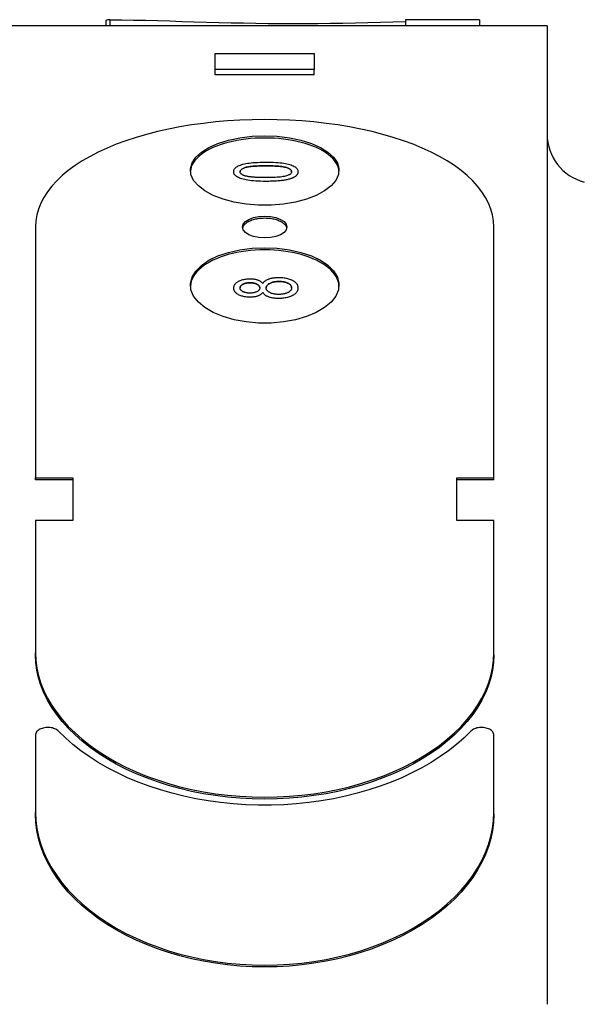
# Model space of a CAD drawing. Header units: millimetres. Extents: x 232 to 500, y 63 to 444.
# Tile 10 of 11: x 459 to 481, y 287 to 326. Entities that reach past the tile are written whole.
import ezdxf

# ---------------------------------------------------------------- set-up
doc = ezdxf.new("R2010")
doc.units = ezdxf.units.MM
doc.layers.add('Detail', color=2, linetype='Continuous')

msp = doc.modelspace()

# ---------------------------------------------------------------- linework, layer by layer
at = {"layer": 'Detail'}
for p, q in [((462.119, 326.339), (462.119, 326.121)), ((462.275, 326.369), (462.275, 326.121)), ((474.207, 326.369), (474.207, 326.121)), ((477.197, 326.359), (477.197, 326.121)), ((479.925, 326.121), (457.425, 326.121)), ((479.925, 326.121), (479.925, 325.245)), ((479.925, 325.245), (479.925, 321.681)), ((466.525, 325.007), (470.525, 325.007)), ((466.525, 324.365), (466.525, 325.007)), ((470.525, 325.007), (470.525, 324.365)), ((470.525, 324.365), (466.525, 324.365)), ((466.525, 324.139), (466.525, 324.365)), ((470.525, 324.139), (470.525, 324.365)), ((470.525, 324.139), (466.525, 324.139)), ((479.925, 320.539), (479.925, 289.948)), ((467.276, 320.232), (467.276, 320.232)), ((469.869, 320.232), (469.869, 320.232)), ((459.275, 318.001), (459.275, 307.874)), ((477.775, 307.874), (477.775, 318.001)), ((467.276, 315.538), (467.276, 315.538)), ((468.448, 315.363), (468.448, 315.363)), ((469.869, 315.541), (469.869, 315.541)), ((459.275, 307.874), (460.775, 307.874)), ((459.275, 307.792), (459.275, 307.874)), ((460.775, 307.792), (459.275, 307.792)), ((460.775, 307.874), (460.775, 306.159)), ((476.275, 306.159), (476.275, 307.874)), ((476.275, 307.874), (477.775, 307.874)), ((477.775, 307.792), (476.275, 307.792)), ((477.775, 307.792), (477.775, 307.874)), ((460.775, 306.159), (459.275, 306.159)), ((459.275, 306.159), (459.275, 300.804)), ((477.775, 306.159), (476.275, 306.159)), ((477.775, 300.804), (477.775, 306.159)), ((459.275, 300.725), (459.275, 300.804)), ((477.775, 300.725), (477.775, 300.804)), ((459.275, 297.483), (459.275, 294.367)), ((477.775, 294.367), (477.775, 297.483)), ((459.275, 294.291), (459.275, 294.367)), ((477.775, 294.291), (477.775, 294.367)), ((479.925, 288.265), (479.925, 286.622))]:
    msp.add_line(p, q, dxfattribs=at)
at = {"layer": 'Detail', "flags": 128}
for points in [[(462.275, 326.369), (462.753, 326.364), (463.234, 326.355), (463.718, 326.344), (464.205, 326.331), (464.695, 326.317), (465.186, 326.302), (465.68, 326.287), (466.175, 326.273), (466.672, 326.259), (467.17, 326.247), (467.669, 326.236), (468.169, 326.227), (468.669, 326.22), (469.169, 326.215), (469.668, 326.213), (470.169, 326.215), (470.671, 326.219), (471.175, 326.225), (471.68, 326.234), (472.186, 326.245), (472.692, 326.258), (473.198, 326.272), (473.703, 326.287), (474.207, 326.302)], [(477.775, 318.001), (477.762, 318.245), (477.721, 318.487), (477.653, 318.727), (477.559, 318.963), (477.438, 319.196), (477.291, 319.424), (477.118, 319.648), (476.92, 319.865), (476.698, 320.077), (476.451, 320.281), (476.181, 320.479), (475.889, 320.668), (475.575, 320.849), (475.241, 321.022), (474.887, 321.185), (474.514, 321.339), (474.123, 321.482), (473.716, 321.616), (473.294, 321.739), (472.858, 321.851), (472.409, 321.952), (471.949, 322.041), (471.479, 322.119), (471, 322.185), (470.514, 322.24), (470.022, 322.282), (469.525, 322.313), (469.026, 322.331), (468.525, 322.337), (468.025, 322.331), (467.525, 322.313), (467.029, 322.282), (466.537, 322.24), (466.051, 322.185), (465.572, 322.119), (465.102, 322.041), (464.641, 321.952), (464.193, 321.851), (463.756, 321.739), (463.334, 321.616), (462.927, 321.482), (462.537, 321.339), (462.164, 321.185), (461.81, 321.022), (461.475, 320.849), (461.161, 320.668), (460.869, 320.479), (460.599, 320.281), (460.353, 320.077), (460.13, 319.865), (459.932, 319.648), (459.76, 319.424), (459.612, 319.196), (459.492, 318.963), (459.397, 318.727), (459.33, 318.487), (459.289, 318.245), (459.275, 318.001)], [(468.525, 321.592), (468.333, 321.589), (468.142, 321.581), (467.952, 321.567), (467.764, 321.548), (467.58, 321.523), (467.399, 321.492), (467.223, 321.457), (467.053, 321.416), (466.888, 321.37), (466.73, 321.32), (466.58, 321.265), (466.438, 321.206), (466.304, 321.142), (466.179, 321.075), (466.064, 321.004), (465.959, 320.93), (465.865, 320.852), (465.782, 320.772), (465.709, 320.689), (465.649, 320.605), (465.6, 320.518), (465.564, 320.43), (465.539, 320.341), (465.527, 320.252)], [(468.525, 321.681), (469.033, 321.662), (469.525, 321.603), (469.989, 321.507), (470.41, 321.377), (470.778, 321.215), (471.08, 321.027), (471.309, 320.817), (471.458, 320.591), (471.523, 320.356), (471.501, 320.117), (471.394, 319.884), (471.204, 319.66), (470.938, 319.455), (470.602, 319.273), (470.206, 319.12), (469.762, 319.001), (469.282, 318.919), (468.781, 318.878), (468.272, 318.878), (467.771, 318.919), (467.291, 319), (466.847, 319.119), (466.45, 319.272), (466.114, 319.454), (465.847, 319.659), (465.657, 319.882), (465.55, 320.116), (465.528, 320.355), (465.592, 320.59), (465.741, 320.816), (465.969, 321.026), (466.271, 321.214), (466.639, 321.377), (467.062, 321.507), (467.526, 321.603), (468.018, 321.662), (468.525, 321.681)], [(471.524, 320.252), (471.512, 320.341), (471.487, 320.43), (471.45, 320.518), (471.402, 320.605), (471.341, 320.689), (471.269, 320.772), (471.186, 320.852), (471.091, 320.93), (470.986, 321.004), (470.871, 321.075), (470.747, 321.142), (470.613, 321.206), (470.471, 321.265), (470.32, 321.32), (470.162, 321.37), (469.998, 321.416), (469.827, 321.457), (469.652, 321.492), (469.471, 321.523), (469.287, 321.548), (469.099, 321.567), (468.909, 321.581), (468.718, 321.589), (468.525, 321.592)], [(479.925, 321.681), (479.925, 321.655), (479.926, 321.629), (479.926, 321.602), (479.926, 321.576), (479.926, 321.549), (479.927, 321.521), (479.927, 321.493), (479.928, 321.465), (479.928, 321.436), (479.929, 321.406), (479.929, 321.376), (479.93, 321.344), (479.93, 321.312), (479.93, 321.279), (479.931, 321.245), (479.931, 321.21), (479.931, 321.175), (479.931, 321.139), (479.93, 321.105), (479.93, 321.072), (479.93, 321.039), (479.929, 321.007), (479.929, 320.976), (479.929, 320.945)], [(479.927, 320.945), (479.926, 320.928), (479.926, 320.911), (479.926, 320.894), (479.926, 320.877), (479.925, 320.86), (479.925, 320.844), (479.925, 320.827), (479.925, 320.81), (479.925, 320.793), (479.924, 320.776), (479.924, 320.759), (479.924, 320.742), (479.924, 320.725), (479.924, 320.708), (479.924, 320.691), (479.924, 320.674), (479.924, 320.657), (479.923, 320.64), (479.923, 320.623), (479.923, 320.606), (479.923, 320.589), (479.923, 320.572), (479.923, 320.555), (479.923, 320.538)], [(467.276, 320.232), (467.279, 320.263), (467.285, 320.293), (467.297, 320.322), (467.313, 320.349), (467.333, 320.375), (467.359, 320.4), (467.388, 320.423), (467.422, 320.445), (467.459, 320.465), (467.501, 320.484), (467.546, 320.502), (467.596, 320.518), (467.649, 320.533), (467.707, 320.547), (467.768, 320.56), (467.832, 320.571), (467.901, 320.582), (467.973, 320.591), (468.052, 320.599), (468.139, 320.606), (468.235, 320.611), (468.339, 320.615), (468.452, 320.617), (468.573, 320.618)], [(468.573, 320.468), (468.472, 320.468), (468.376, 320.466), (468.286, 320.464), (468.202, 320.46), (468.124, 320.456), (468.052, 320.451), (467.985, 320.445), (467.924, 320.438), (467.87, 320.43), (467.821, 320.421), (467.777, 320.411), (467.74, 320.4), (467.707, 320.388), (467.677, 320.376), (467.65, 320.364), (467.626, 320.351), (467.604, 320.337), (467.585, 320.324), (467.57, 320.309), (467.557, 320.294), (467.547, 320.279), (467.54, 320.263), (467.535, 320.247), (467.534, 320.231)], [(467.534, 320.231), (467.535, 320.247), (467.54, 320.263), (467.547, 320.279), (467.557, 320.294), (467.57, 320.309), (467.585, 320.324), (467.604, 320.338), (467.625, 320.351), (467.65, 320.364), (467.677, 320.376), (467.707, 320.388), (467.74, 320.4), (467.777, 320.411), (467.82, 320.421), (467.869, 320.43), (467.924, 320.438), (467.985, 320.445), (468.051, 320.451), (468.124, 320.456), (468.202, 320.461), (468.286, 320.464), (468.376, 320.466), (468.472, 320.468), (468.573, 320.468)], [(468.573, 320.618), (468.683, 320.617), (468.786, 320.615), (468.885, 320.612), (468.978, 320.607), (469.065, 320.601), (469.147, 320.594), (469.224, 320.585), (469.296, 320.575), (469.362, 320.563), (469.425, 320.551), (469.484, 320.537), (469.539, 320.522), (469.59, 320.505), (469.637, 320.487), (469.68, 320.468), (469.72, 320.447), (469.754, 320.425), (469.785, 320.402), (469.81, 320.377), (469.831, 320.351), (469.848, 320.323), (469.859, 320.294), (469.866, 320.264), (469.869, 320.232)], [(469.613, 320.232), (469.612, 320.249), (469.607, 320.265), (469.6, 320.28), (469.59, 320.295), (469.577, 320.31), (469.561, 320.324), (469.543, 320.338), (469.521, 320.351), (469.497, 320.364), (469.469, 320.376), (469.439, 320.388), (469.406, 320.4), (469.368, 320.411), (469.325, 320.421), (469.276, 320.43), (469.221, 320.438), (469.161, 320.445), (469.094, 320.451), (469.022, 320.456), (468.944, 320.46), (468.86, 320.464), (468.77, 320.466), (468.675, 320.468), (468.573, 320.468)], [(468.573, 320.468), (468.675, 320.468), (468.77, 320.466), (468.86, 320.464), (468.944, 320.461), (469.022, 320.456), (469.094, 320.451), (469.161, 320.445), (469.221, 320.438), (469.276, 320.43), (469.325, 320.421), (469.368, 320.411), (469.406, 320.4), (469.439, 320.388), (469.469, 320.376), (469.497, 320.364), (469.521, 320.351), (469.543, 320.338), (469.561, 320.324), (469.577, 320.31), (469.59, 320.295), (469.6, 320.28), (469.607, 320.265), (469.612, 320.249), (469.613, 320.232)], [(468.573, 319.843), (468.463, 319.844), (468.359, 319.846), (468.26, 319.85), (468.166, 319.854), (468.078, 319.86), (467.996, 319.868), (467.919, 319.877), (467.847, 319.887), (467.781, 319.899), (467.718, 319.912), (467.659, 319.926), (467.604, 319.941), (467.553, 319.958), (467.506, 319.976), (467.463, 319.996), (467.424, 320.016), (467.39, 320.038), (467.36, 320.062), (467.334, 320.087), (467.313, 320.113), (467.297, 320.141), (467.286, 320.17), (467.279, 320.2), (467.276, 320.232)], [(468.573, 319.843), (468.463, 319.844), (468.359, 319.846), (468.26, 319.849), (468.166, 319.854), (468.078, 319.86), (467.996, 319.868), (467.919, 319.877), (467.847, 319.887), (467.781, 319.899), (467.718, 319.912), (467.659, 319.926), (467.604, 319.941), (467.553, 319.958), (467.506, 319.976), (467.463, 319.996), (467.424, 320.016), (467.39, 320.038), (467.36, 320.062), (467.334, 320.087), (467.313, 320.113), (467.297, 320.141), (467.286, 320.17), (467.279, 320.2), (467.276, 320.232)], [(467.716, 320.07), (467.701, 320.075), (467.687, 320.08), (467.673, 320.086), (467.66, 320.091), (467.648, 320.097), (467.636, 320.103), (467.625, 320.108), (467.615, 320.115), (467.605, 320.121), (467.596, 320.127), (467.587, 320.134), (467.579, 320.14), (467.572, 320.147), (467.565, 320.154), (467.559, 320.161), (467.554, 320.168), (467.549, 320.175), (467.545, 320.183), (467.542, 320.19), (467.539, 320.198), (467.537, 320.206), (467.535, 320.214), (467.534, 320.222), (467.534, 320.231)], [(468.573, 319.995), (468.522, 319.995), (468.472, 319.995), (468.423, 319.996), (468.376, 319.997), (468.33, 319.998), (468.285, 319.999), (468.242, 320.001), (468.2, 320.003), (468.16, 320.005), (468.121, 320.008), (468.083, 320.01), (468.046, 320.013), (468.011, 320.017), (467.978, 320.02), (467.945, 320.024), (467.914, 320.028), (467.885, 320.032), (467.857, 320.037), (467.83, 320.042), (467.804, 320.047), (467.78, 320.052), (467.757, 320.058), (467.736, 320.064), (467.716, 320.07)], [(469.613, 320.232), (469.612, 320.216), (469.607, 320.2), (469.6, 320.184), (469.59, 320.169), (469.577, 320.154), (469.562, 320.14), (469.543, 320.126), (469.521, 320.113), (469.497, 320.1), (469.47, 320.087), (469.44, 320.075), (469.407, 320.063), (469.37, 320.052), (469.326, 320.042), (469.277, 320.033), (469.223, 320.025), (469.162, 320.018), (469.095, 320.012), (469.023, 320.007), (468.945, 320.002), (468.861, 319.999), (468.771, 319.996), (468.675, 319.995), (468.573, 319.995)], [(469.869, 320.232), (469.868, 320.218), (469.867, 320.204), (469.865, 320.19), (469.861, 320.177), (469.857, 320.164), (469.852, 320.151), (469.846, 320.138), (469.84, 320.126), (469.832, 320.114), (469.823, 320.102), (469.814, 320.09), (469.803, 320.079), (469.792, 320.068), (469.78, 320.057), (469.767, 320.046), (469.752, 320.036), (469.737, 320.025), (469.722, 320.016), (469.705, 320.006), (469.687, 319.997), (469.669, 319.988), (469.649, 319.979), (469.629, 319.97), (469.607, 319.962)], [(469.869, 320.232), (469.868, 320.218), (469.867, 320.204), (469.865, 320.19), (469.861, 320.177), (469.857, 320.164), (469.852, 320.151), (469.846, 320.138), (469.84, 320.126), (469.832, 320.114), (469.823, 320.102), (469.814, 320.09), (469.803, 320.079), (469.792, 320.067), (469.78, 320.057), (469.767, 320.046), (469.752, 320.036), (469.737, 320.025), (469.722, 320.016), (469.705, 320.006), (469.687, 319.997), (469.669, 319.987), (469.649, 319.979), (469.629, 319.97), (469.607, 319.962)], [(469.607, 319.962), (469.58, 319.952), (469.551, 319.943), (469.521, 319.934), (469.49, 319.926), (469.457, 319.918), (469.423, 319.91), (469.387, 319.903), (469.35, 319.896), (469.312, 319.89), (469.272, 319.884), (469.231, 319.878), (469.189, 319.873), (469.145, 319.868), (469.1, 319.864), (469.054, 319.86), (469.006, 319.857), (468.957, 319.853), (468.906, 319.851), (468.854, 319.849), (468.801, 319.847), (468.746, 319.845), (468.69, 319.844), (468.632, 319.844), (468.573, 319.843)], [(469.607, 319.962), (469.58, 319.952), (469.551, 319.943), (469.521, 319.934), (469.49, 319.926), (469.457, 319.918), (469.423, 319.91), (469.387, 319.903), (469.35, 319.896), (469.312, 319.89), (469.272, 319.884), (469.231, 319.878), (469.189, 319.873), (469.145, 319.868), (469.1, 319.864), (469.054, 319.86), (469.006, 319.856), (468.957, 319.853), (468.906, 319.851), (468.854, 319.848), (468.801, 319.847), (468.746, 319.845), (468.69, 319.844), (468.632, 319.844), (468.573, 319.843)], [(468.525, 318.438), (468.758, 318.423), (468.975, 318.38), (469.162, 318.31), (469.305, 318.22), (469.395, 318.114), (469.425, 318.001), (469.395, 317.887), (469.305, 317.781), (469.162, 317.689), (468.976, 317.619), (468.759, 317.575), (468.526, 317.56), (468.293, 317.575), (468.076, 317.619), (467.889, 317.689), (467.746, 317.78), (467.656, 317.886), (467.625, 318), (467.656, 318.114), (467.745, 318.22), (467.888, 318.31), (468.075, 318.38), (468.292, 318.423), (468.525, 318.438)], [(468.525, 318.351), (468.47, 318.35), (468.415, 318.348), (468.361, 318.343), (468.307, 318.338), (468.254, 318.33), (468.202, 318.322), (468.151, 318.311), (468.101, 318.299), (468.054, 318.286), (468.007, 318.271), (467.963, 318.255), (467.921, 318.238), (467.882, 318.219), (467.844, 318.2), (467.81, 318.179), (467.777, 318.157), (467.748, 318.134), (467.722, 318.111), (467.698, 318.086), (467.678, 318.062), (467.661, 318.036), (467.647, 318.01), (467.637, 317.984), (467.63, 317.957)], [(469.421, 317.957), (469.414, 317.984), (469.403, 318.01), (469.389, 318.036), (469.372, 318.062), (469.352, 318.086), (469.329, 318.111), (469.302, 318.134), (469.273, 318.157), (469.241, 318.179), (469.206, 318.2), (469.169, 318.219), (469.129, 318.238), (469.087, 318.255), (469.043, 318.271), (468.997, 318.286), (468.949, 318.299), (468.9, 318.311), (468.849, 318.322), (468.797, 318.33), (468.744, 318.338), (468.69, 318.343), (468.635, 318.348), (468.58, 318.35), (468.525, 318.351)], [(468.525, 317.078), (468.333, 317.075), (468.141, 317.065), (467.95, 317.05), (467.763, 317.029), (467.578, 317.002), (467.397, 316.969), (467.221, 316.93), (467.05, 316.885), (466.885, 316.836), (466.727, 316.781), (466.577, 316.721), (466.434, 316.656), (466.3, 316.587), (466.176, 316.513), (466.061, 316.436), (465.956, 316.355), (465.862, 316.271), (465.779, 316.183), (465.707, 316.093), (465.647, 316.001), (465.598, 315.907), (465.562, 315.811), (465.538, 315.715), (465.527, 315.617)], [(468.525, 317.165), (469.033, 317.143), (469.525, 317.08), (469.989, 316.976), (470.41, 316.834), (470.778, 316.658), (471.08, 316.454), (471.309, 316.226), (471.458, 315.98), (471.523, 315.725), (471.501, 315.467), (471.394, 315.213), (471.204, 314.971), (470.938, 314.749), (470.602, 314.552), (470.206, 314.386), (469.762, 314.258), (469.282, 314.169), (468.781, 314.125), (468.272, 314.124), (467.771, 314.169), (467.291, 314.257), (466.847, 314.385), (466.45, 314.551), (466.114, 314.748), (465.847, 314.97), (465.657, 315.212), (465.55, 315.465), (465.528, 315.724), (465.592, 315.979), (465.741, 316.224), (465.969, 316.453), (466.271, 316.657), (466.639, 316.833), (467.062, 316.975), (467.526, 317.08), (468.018, 317.143), (468.525, 317.165)], [(471.524, 315.617), (471.512, 315.715), (471.488, 315.811), (471.452, 315.907), (471.404, 316.001), (471.344, 316.093), (471.272, 316.183), (471.189, 316.271), (471.095, 316.355), (470.99, 316.436), (470.875, 316.513), (470.75, 316.587), (470.616, 316.656), (470.474, 316.721), (470.323, 316.781), (470.165, 316.836), (470.001, 316.885), (469.83, 316.93), (469.654, 316.969), (469.473, 317.002), (469.288, 317.029), (469.1, 317.05), (468.91, 317.065), (468.718, 317.075), (468.525, 317.078)], [(467.276, 315.538), (467.278, 315.566), (467.282, 315.592), (467.288, 315.618), (467.298, 315.643), (467.31, 315.667), (467.324, 315.69), (467.342, 315.712), (467.362, 315.733), (467.385, 315.754), (467.41, 315.773), (467.438, 315.791), (467.469, 315.809), (467.502, 315.825), (467.536, 315.84), (467.571, 315.854), (467.607, 315.866), (467.644, 315.876), (467.683, 315.886), (467.722, 315.893), (467.763, 315.9), (467.805, 315.905), (467.848, 315.908), (467.893, 315.91), (467.938, 315.911)], [(467.937, 315.749), (467.908, 315.748), (467.881, 315.747), (467.855, 315.745), (467.829, 315.742), (467.804, 315.738), (467.779, 315.734), (467.756, 315.729), (467.733, 315.722), (467.711, 315.715), (467.69, 315.708), (467.669, 315.699), (467.649, 315.689), (467.63, 315.679), (467.613, 315.669), (467.598, 315.658), (467.584, 315.647), (467.572, 315.635), (467.561, 315.623), (467.552, 315.61), (467.545, 315.597), (467.539, 315.584), (467.535, 315.57), (467.533, 315.555), (467.532, 315.541)], [(467.532, 315.541), (467.533, 315.555), (467.535, 315.57), (467.539, 315.584), (467.545, 315.597), (467.552, 315.61), (467.561, 315.623), (467.572, 315.635), (467.584, 315.647), (467.598, 315.658), (467.613, 315.669), (467.63, 315.679), (467.649, 315.689), (467.669, 315.699), (467.69, 315.708), (467.711, 315.715), (467.733, 315.722), (467.756, 315.729), (467.779, 315.734), (467.804, 315.738), (467.829, 315.742), (467.855, 315.745), (467.881, 315.747), (467.908, 315.748), (467.937, 315.749)], [(468.328, 315.542), (468.327, 315.557), (468.324, 315.571), (468.32, 315.585), (468.315, 315.599), (468.308, 315.612), (468.299, 315.625), (468.289, 315.637), (468.277, 315.649), (468.264, 315.66), (468.249, 315.671), (468.232, 315.681), (468.214, 315.691), (468.195, 315.7), (468.175, 315.709), (468.154, 315.716), (468.133, 315.723), (468.111, 315.729), (468.088, 315.734), (468.065, 315.739), (468.041, 315.742), (468.016, 315.745), (467.99, 315.747), (467.964, 315.748), (467.937, 315.749)], [(467.937, 315.749), (467.964, 315.748), (467.99, 315.747), (468.016, 315.745), (468.041, 315.742), (468.065, 315.739), (468.088, 315.734), (468.111, 315.729), (468.133, 315.723), (468.154, 315.716), (468.175, 315.709), (468.195, 315.7), (468.214, 315.691), (468.232, 315.681), (468.249, 315.671), (468.264, 315.66), (468.277, 315.649), (468.289, 315.637), (468.299, 315.625), (468.308, 315.612), (468.315, 315.599), (468.32, 315.585), (468.324, 315.571), (468.327, 315.557), (468.328, 315.542)], [(467.938, 315.911), (467.967, 315.911), (467.996, 315.91), (468.024, 315.908), (468.051, 315.906), (468.077, 315.903), (468.103, 315.899), (468.128, 315.895), (468.153, 315.89), (468.177, 315.885), (468.2, 315.879), (468.223, 315.872), (468.245, 315.864), (468.267, 315.856), (468.287, 315.847), (468.307, 315.838), (468.326, 315.828), (468.344, 315.817), (468.361, 315.805), (468.378, 315.793), (468.393, 315.78), (468.408, 315.766), (468.422, 315.752), (468.435, 315.737), (468.448, 315.721)], [(468.448, 315.721), (468.461, 315.741), (468.475, 315.76), (468.491, 315.777), (468.508, 315.795), (468.527, 315.811), (468.547, 315.826), (468.568, 315.841), (468.59, 315.855), (468.614, 315.868), (468.639, 315.88), (468.666, 315.892), (468.693, 315.902), (468.722, 315.912), (468.752, 315.921), (468.783, 315.929), (468.814, 315.937), (468.847, 315.943), (468.88, 315.949), (468.915, 315.953), (468.95, 315.957), (468.986, 315.96), (469.023, 315.962), (469.061, 315.963), (469.1, 315.964)], [(469.104, 315.802), (469.067, 315.801), (469.031, 315.799), (468.996, 315.797), (468.962, 315.793), (468.929, 315.788), (468.897, 315.783), (468.867, 315.776), (468.837, 315.768), (468.809, 315.759), (468.782, 315.749), (468.755, 315.738), (468.73, 315.726), (468.707, 315.713), (468.685, 315.7), (468.666, 315.686), (468.649, 315.672), (468.633, 315.657), (468.62, 315.641), (468.609, 315.625), (468.599, 315.608), (468.592, 315.591), (468.587, 315.574), (468.584, 315.555), (468.583, 315.537)], [(468.583, 315.537), (468.584, 315.556), (468.587, 315.574), (468.592, 315.591), (468.599, 315.609), (468.609, 315.625), (468.62, 315.641), (468.633, 315.657), (468.649, 315.672), (468.666, 315.686), (468.685, 315.7), (468.707, 315.713), (468.73, 315.726), (468.755, 315.738), (468.782, 315.749), (468.809, 315.759), (468.837, 315.768), (468.867, 315.776), (468.897, 315.783), (468.929, 315.789), (468.962, 315.793), (468.996, 315.797), (469.031, 315.8), (469.067, 315.801), (469.104, 315.802)], [(469.1, 315.964), (469.154, 315.963), (469.206, 315.961), (469.256, 315.957), (469.305, 315.951), (469.353, 315.944), (469.399, 315.935), (469.444, 315.924), (469.488, 315.912), (469.53, 315.899), (469.57, 315.883), (469.609, 315.866), (469.647, 315.848), (469.682, 315.828), (469.715, 315.807), (469.744, 315.785), (469.77, 315.762), (469.793, 315.738), (469.813, 315.713), (469.83, 315.687), (469.844, 315.66), (469.855, 315.631), (469.862, 315.602), (469.867, 315.572), (469.869, 315.541)], [(469.613, 315.542), (469.612, 315.56), (469.609, 315.579), (469.604, 315.596), (469.597, 315.613), (469.588, 315.63), (469.577, 315.645), (469.564, 315.661), (469.549, 315.675), (469.532, 315.69), (469.513, 315.703), (469.492, 315.716), (469.469, 315.729), (469.444, 315.74), (469.419, 315.751), (469.392, 315.761), (469.364, 315.769), (469.335, 315.777), (469.305, 315.783), (469.275, 315.789), (469.243, 315.793), (469.209, 315.797), (469.175, 315.8), (469.14, 315.801), (469.104, 315.802)], [(469.104, 315.802), (469.14, 315.801), (469.175, 315.8), (469.209, 315.797), (469.243, 315.794), (469.275, 315.789), (469.305, 315.783), (469.335, 315.777), (469.364, 315.769), (469.392, 315.761), (469.419, 315.751), (469.444, 315.74), (469.469, 315.729), (469.492, 315.716), (469.513, 315.703), (469.532, 315.69), (469.549, 315.675), (469.564, 315.661), (469.577, 315.645), (469.588, 315.63), (469.597, 315.613), (469.604, 315.596), (469.609, 315.579), (469.612, 315.56), (469.613, 315.542)], [(467.931, 315.167), (467.885, 315.168), (467.841, 315.17), (467.798, 315.174), (467.756, 315.178), (467.715, 315.185), (467.676, 315.193), (467.638, 315.202), (467.601, 315.212), (467.565, 315.224), (467.53, 315.238), (467.497, 315.253), (467.465, 315.269), (467.435, 315.286), (467.407, 315.305), (467.383, 315.324), (467.36, 315.344), (467.341, 315.365), (467.324, 315.387), (467.309, 315.41), (467.297, 315.434), (467.288, 315.458), (467.282, 315.484), (467.278, 315.51), (467.276, 315.538)], [(467.931, 315.167), (467.885, 315.168), (467.841, 315.17), (467.798, 315.173), (467.756, 315.178), (467.715, 315.185), (467.676, 315.193), (467.638, 315.202), (467.601, 315.212), (467.565, 315.224), (467.53, 315.238), (467.497, 315.253), (467.465, 315.269), (467.435, 315.286), (467.407, 315.305), (467.383, 315.324), (467.36, 315.344), (467.341, 315.365), (467.324, 315.387), (467.309, 315.41), (467.297, 315.434), (467.288, 315.458), (467.282, 315.484), (467.278, 315.51), (467.276, 315.538)], [(467.919, 315.331), (467.893, 315.331), (467.867, 315.333), (467.842, 315.335), (467.818, 315.338), (467.795, 315.341), (467.771, 315.346), (467.749, 315.351), (467.727, 315.357), (467.706, 315.364), (467.685, 315.372), (467.665, 315.381), (467.646, 315.39), (467.628, 315.4), (467.611, 315.411), (467.596, 315.422), (467.583, 315.433), (467.571, 315.445), (467.56, 315.457), (467.552, 315.47), (467.545, 315.483), (467.539, 315.497), (467.535, 315.511), (467.533, 315.526), (467.532, 315.541)], [(468.328, 315.542), (468.327, 315.526), (468.324, 315.512), (468.32, 315.497), (468.315, 315.483), (468.308, 315.47), (468.299, 315.457), (468.289, 315.445), (468.277, 315.433), (468.263, 315.421), (468.248, 315.41), (468.232, 315.4), (468.213, 315.39), (468.194, 315.38), (468.173, 315.372), (468.152, 315.364), (468.13, 315.357), (468.107, 315.351), (468.083, 315.346), (468.058, 315.341), (468.032, 315.338), (468.005, 315.335), (467.977, 315.333), (467.949, 315.331), (467.919, 315.331)], [(468.448, 315.363), (468.435, 315.346), (468.422, 315.331), (468.408, 315.316), (468.393, 315.302), (468.377, 315.289), (468.361, 315.276), (468.344, 315.264), (468.325, 315.253), (468.306, 315.242), (468.287, 315.233), (468.266, 315.223), (468.244, 315.215), (468.222, 315.207), (468.199, 315.2), (468.175, 315.194), (468.151, 315.188), (468.126, 315.183), (468.1, 315.179), (468.074, 315.175), (468.046, 315.172), (468.019, 315.17), (467.99, 315.168), (467.961, 315.168), (467.931, 315.167)], [(468.448, 315.363), (468.435, 315.346), (468.422, 315.331), (468.408, 315.316), (468.393, 315.302), (468.377, 315.289), (468.361, 315.276), (468.344, 315.264), (468.325, 315.253), (468.306, 315.242), (468.287, 315.232), (468.266, 315.223), (468.244, 315.215), (468.222, 315.207), (468.199, 315.2), (468.175, 315.194), (468.151, 315.188), (468.126, 315.183), (468.1, 315.179), (468.074, 315.175), (468.046, 315.172), (468.019, 315.17), (467.99, 315.168), (467.961, 315.167), (467.931, 315.167)], [(469.09, 315.115), (469.05, 315.115), (469.01, 315.117), (468.971, 315.119), (468.934, 315.122), (468.898, 315.126), (468.863, 315.131), (468.829, 315.137), (468.796, 315.143), (468.764, 315.151), (468.733, 315.159), (468.704, 315.169), (468.675, 315.179), (468.648, 315.19), (468.622, 315.202), (468.598, 315.215), (468.575, 315.228), (468.554, 315.242), (468.534, 315.257), (468.516, 315.273), (468.5, 315.289), (468.484, 315.306), (468.471, 315.324), (468.458, 315.343), (468.448, 315.363)], [(469.09, 315.115), (469.05, 315.115), (469.01, 315.116), (468.971, 315.119), (468.934, 315.122), (468.898, 315.126), (468.863, 315.131), (468.829, 315.137), (468.796, 315.143), (468.764, 315.151), (468.733, 315.159), (468.704, 315.169), (468.675, 315.179), (468.648, 315.19), (468.622, 315.202), (468.598, 315.215), (468.575, 315.228), (468.554, 315.242), (468.534, 315.257), (468.516, 315.273), (468.5, 315.289), (468.484, 315.306), (468.471, 315.324), (468.458, 315.343), (468.448, 315.363)], [(469.092, 315.279), (469.056, 315.279), (469.021, 315.281), (468.987, 315.283), (468.955, 315.287), (468.923, 315.291), (468.892, 315.297), (468.862, 315.304), (468.833, 315.311), (468.806, 315.32), (468.779, 315.329), (468.753, 315.34), (468.728, 315.352), (468.705, 315.364), (468.684, 315.377), (468.665, 315.391), (468.648, 315.405), (468.633, 315.419), (468.619, 315.435), (468.608, 315.45), (468.599, 315.466), (468.592, 315.483), (468.587, 315.501), (468.584, 315.518), (468.583, 315.537)], [(469.869, 315.541), (469.867, 315.509), (469.862, 315.479), (469.855, 315.45), (469.844, 315.422), (469.83, 315.394), (469.813, 315.368), (469.793, 315.343), (469.77, 315.319), (469.743, 315.296), (469.714, 315.274), (469.682, 315.252), (469.646, 315.232), (469.608, 315.214), (469.569, 315.196), (469.528, 315.181), (469.485, 315.167), (469.441, 315.155), (469.396, 315.144), (469.349, 315.135), (469.3, 315.128), (469.25, 315.122), (469.198, 315.118), (469.145, 315.116), (469.09, 315.115)], [(469.869, 315.541), (469.867, 315.509), (469.862, 315.479), (469.855, 315.45), (469.844, 315.422), (469.83, 315.394), (469.813, 315.368), (469.793, 315.343), (469.77, 315.319), (469.743, 315.296), (469.714, 315.274), (469.682, 315.252), (469.646, 315.232), (469.608, 315.214), (469.569, 315.196), (469.528, 315.181), (469.485, 315.167), (469.441, 315.155), (469.396, 315.144), (469.349, 315.135), (469.3, 315.128), (469.25, 315.122), (469.198, 315.118), (469.145, 315.115), (469.09, 315.115)], [(469.613, 315.542), (469.612, 315.524), (469.609, 315.506), (469.603, 315.489), (469.596, 315.471), (469.586, 315.455), (469.574, 315.438), (469.56, 315.422), (469.544, 315.406), (469.526, 315.391), (469.506, 315.376), (469.485, 315.363), (469.462, 315.351), (469.436, 315.339), (469.41, 315.329), (469.381, 315.319), (469.351, 315.311), (469.319, 315.303), (469.288, 315.297), (469.256, 315.291), (469.224, 315.287), (469.191, 315.283), (469.159, 315.281), (469.126, 315.279), (469.092, 315.279)], [(459.275, 300.804), (459.289, 300.497), (459.33, 300.19), (459.397, 299.884), (459.492, 299.579), (459.612, 299.278), (459.76, 298.98), (459.932, 298.686), (460.13, 298.398), (460.353, 298.117), (460.599, 297.842), (460.869, 297.576), (461.161, 297.319), (461.475, 297.071), (461.81, 296.835), (462.164, 296.609), (462.537, 296.396), (462.927, 296.195), (463.334, 296.008), (463.756, 295.835), (464.193, 295.677), (464.641, 295.534), (465.102, 295.407), (465.572, 295.295), (466.051, 295.2), (466.537, 295.122), (467.029, 295.061), (467.525, 295.018), (468.025, 294.991), (468.525, 294.983), (469.026, 294.991), (469.525, 295.018), (470.022, 295.061), (470.514, 295.122), (471, 295.2), (471.479, 295.295), (471.949, 295.407), (472.409, 295.534), (472.858, 295.677), (473.294, 295.835), (473.716, 296.008), (474.123, 296.195), (474.514, 296.396), (474.887, 296.609), (475.241, 296.835), (475.575, 297.071), (475.889, 297.319), (476.181, 297.576), (476.451, 297.842), (476.698, 298.117), (476.92, 298.398), (477.118, 298.686), (477.291, 298.98), (477.438, 299.278), (477.559, 299.579), (477.653, 299.884), (477.721, 300.19), (477.762, 300.497), (477.775, 300.804)], [(477.775, 300.725), (477.762, 300.418), (477.721, 300.111), (477.653, 299.805), (477.559, 299.501), (477.438, 299.199), (477.291, 298.902), (477.118, 298.608), (476.92, 298.32), (476.698, 298.039), (476.451, 297.765), (476.181, 297.499), (475.889, 297.241), (475.575, 296.994), (475.241, 296.757), (474.887, 296.532), (474.514, 296.319), (474.123, 296.118), (473.716, 295.931), (473.294, 295.759), (472.858, 295.6), (472.409, 295.457), (471.949, 295.33), (471.479, 295.219), (471, 295.124), (470.514, 295.046), (470.022, 294.985), (469.525, 294.941), (469.026, 294.915), (468.525, 294.906), (468.025, 294.915), (467.525, 294.941), (467.029, 294.985), (466.537, 295.046), (466.051, 295.124), (465.572, 295.219), (465.102, 295.33), (464.641, 295.457), (464.193, 295.6), (463.756, 295.759), (463.334, 295.931), (462.927, 296.118), (462.537, 296.319), (462.164, 296.532), (461.81, 296.757), (461.475, 296.994), (461.161, 297.241), (460.869, 297.499), (460.599, 297.765), (460.353, 298.039), (460.13, 298.32), (459.932, 298.608), (459.76, 298.902), (459.612, 299.199), (459.492, 299.501), (459.397, 299.805), (459.33, 300.111), (459.289, 300.418), (459.275, 300.725)], [(460.202, 297.647), (460.172, 297.675), (460.136, 297.701), (460.097, 297.725), (460.054, 297.745), (460.007, 297.762), (459.958, 297.777), (459.907, 297.787), (459.854, 297.795), (459.8, 297.798), (459.746, 297.798), (459.693, 297.794), (459.64, 297.787), (459.589, 297.776), (459.54, 297.761), (459.494, 297.744), (459.451, 297.723), (459.412, 297.7), (459.377, 297.674), (459.347, 297.645), (459.321, 297.615), (459.301, 297.584), (459.287, 297.551), (459.278, 297.517), (459.275, 297.483)], [(477.775, 297.483), (477.772, 297.517), (477.764, 297.551), (477.749, 297.584), (477.729, 297.615), (477.704, 297.645), (477.674, 297.674), (477.639, 297.7), (477.6, 297.723), (477.557, 297.744), (477.511, 297.761), (477.462, 297.776), (477.411, 297.787), (477.358, 297.794), (477.304, 297.798), (477.25, 297.798), (477.196, 297.795), (477.144, 297.787), (477.092, 297.777), (477.043, 297.762), (476.997, 297.745), (476.954, 297.725), (476.914, 297.701), (476.879, 297.675), (476.848, 297.647)], [(476.848, 297.647), (476.571, 297.376), (476.271, 297.114), (475.95, 296.861), (475.608, 296.619), (475.247, 296.388), (474.867, 296.169), (474.47, 295.962), (474.057, 295.769), (473.628, 295.59), (473.186, 295.425), (472.73, 295.275), (472.263, 295.141), (471.786, 295.022), (471.3, 294.92), (470.806, 294.834), (470.305, 294.765), (469.8, 294.713), (469.292, 294.679), (468.781, 294.661), (468.27, 294.661), (467.759, 294.679), (467.25, 294.713), (466.745, 294.765), (466.245, 294.834), (465.751, 294.92), (465.265, 295.022), (464.787, 295.141), (464.32, 295.275), (463.865, 295.425), (463.422, 295.59), (462.994, 295.769), (462.58, 295.962), (462.183, 296.169), (461.804, 296.388), (461.442, 296.619), (461.101, 296.861), (460.78, 297.114), (460.48, 297.376), (460.202, 297.647)], [(459.275, 294.367), (459.289, 294.041), (459.33, 293.715), (459.397, 293.391), (459.492, 293.068), (459.612, 292.748), (459.76, 292.432), (459.932, 292.121), (460.13, 291.816), (460.353, 291.518), (460.599, 291.227), (460.869, 290.945), (461.161, 290.673), (461.475, 290.411), (461.81, 290.161), (462.164, 289.922), (462.537, 289.697), (462.927, 289.485), (463.334, 289.287), (463.756, 289.104), (464.193, 288.937), (464.641, 288.786), (465.102, 288.651), (465.572, 288.533), (466.051, 288.433), (466.537, 288.351), (467.029, 288.287), (467.525, 288.24), (468.025, 288.213), (468.525, 288.203), (469.026, 288.213), (469.525, 288.24), (470.022, 288.287), (470.514, 288.351), (471, 288.433), (471.479, 288.533), (471.949, 288.651), (472.409, 288.786), (472.858, 288.937), (473.294, 289.104), (473.716, 289.287), (474.123, 289.485), (474.514, 289.697), (474.887, 289.922), (475.241, 290.161), (475.575, 290.411), (475.889, 290.673), (476.181, 290.945), (476.451, 291.227), (476.698, 291.518), (476.92, 291.816), (477.118, 292.121), (477.291, 292.432), (477.438, 292.748), (477.559, 293.068), (477.653, 293.391), (477.721, 293.715), (477.762, 294.041), (477.775, 294.367)], [(477.775, 294.291), (477.762, 293.965), (477.721, 293.64), (477.653, 293.315), (477.559, 292.992), (477.438, 292.673), (477.291, 292.357), (477.118, 292.046), (476.92, 291.741), (476.698, 291.443), (476.451, 291.153), (476.181, 290.871), (475.889, 290.599), (475.575, 290.337), (475.241, 290.087), (474.887, 289.848), (474.514, 289.623), (474.123, 289.411), (473.716, 289.213), (473.294, 289.031), (472.858, 288.863), (472.409, 288.712), (471.949, 288.578), (471.479, 288.46), (471, 288.36), (470.514, 288.278), (470.022, 288.213), (469.525, 288.167), (469.026, 288.139), (468.525, 288.13), (468.025, 288.139), (467.525, 288.167), (467.029, 288.213), (466.537, 288.278), (466.051, 288.36), (465.572, 288.46), (465.102, 288.578), (464.641, 288.712), (464.193, 288.863), (463.756, 289.031), (463.334, 289.213), (462.927, 289.411), (462.537, 289.623), (462.164, 289.848), (461.81, 290.087), (461.475, 290.337), (461.161, 290.599), (460.869, 290.871), (460.599, 291.153), (460.353, 291.443), (460.13, 291.741), (459.932, 292.046), (459.76, 292.357), (459.612, 292.673), (459.492, 292.992), (459.397, 293.315), (459.33, 293.64), (459.289, 293.965), (459.275, 294.291)], [(479.923, 289.947), (479.923, 289.922), (479.923, 289.898), (479.923, 289.873), (479.923, 289.848), (479.923, 289.823), (479.923, 289.799), (479.924, 289.774), (479.924, 289.749), (479.924, 289.725), (479.924, 289.7), (479.924, 289.675), (479.924, 289.651), (479.924, 289.626), (479.924, 289.601), (479.925, 289.577), (479.925, 289.552), (479.925, 289.527), (479.925, 289.503), (479.925, 289.478), (479.926, 289.453), (479.926, 289.429), (479.926, 289.404), (479.926, 289.379), (479.927, 289.355)], [(479.929, 289.355), (479.929, 289.305), (479.93, 289.257), (479.93, 289.21), (479.93, 289.165), (479.931, 289.12), (479.931, 289.075), (479.931, 289.031), (479.931, 288.986), (479.931, 288.94), (479.931, 288.893), (479.93, 288.845), (479.93, 288.796), (479.93, 288.747), (479.929, 288.699), (479.929, 288.653), (479.928, 288.608), (479.928, 288.563), (479.927, 288.519), (479.927, 288.476), (479.926, 288.433), (479.926, 288.391), (479.926, 288.349), (479.925, 288.307), (479.925, 288.265)]]:
    msp.add_lwpolyline(points, dxfattribs=at)
at = {"layer": 'Detail'}
msp.add_arc((481.925, 321.752), 2, 180, 255.5176, dxfattribs=at)
for centre, major_axis, ratio, start_param, end_param in [((464.164, 316.621), (-1.975, 9.737), 0.259545, 6.249605, 6.311314), ((404.067, 316.621), (119.217, 5.617), 0.066845, 0.907268, 0.938648)]:
    msp.add_ellipse(centre, major_axis=major_axis, ratio=ratio, start_param=start_param, end_param=end_param, dxfattribs=at)

doc.saveas('drawing.dxf')
